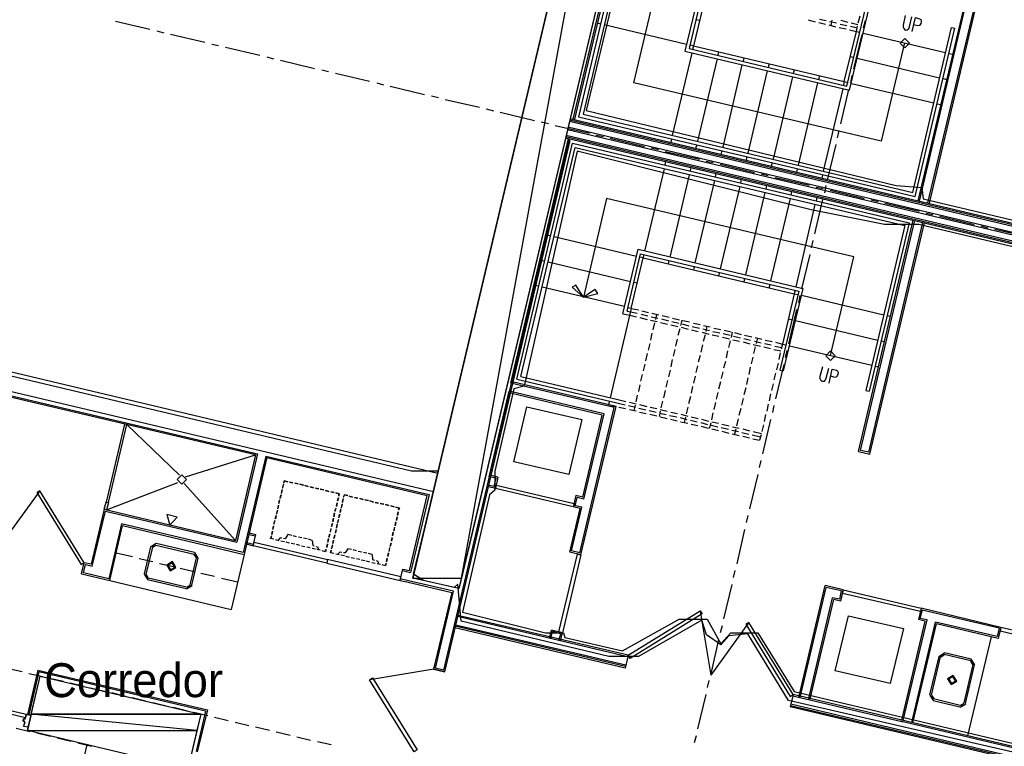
# Model space of a CAD drawing. Header units: feet. Extents: x -79 to 198, y -22 to 181.
# Tile 78 of 256: x 46 to 81, y 66 to 92. Entities that reach past the tile are written whole.
import ezdxf
from ezdxf.enums import TextEntityAlignment as Align

# ---------------------------------------------------------------- set-up
doc = ezdxf.new("R2010")
doc.units = ezdxf.units.FT
for name, color, linetype in [('A-AREA-COMUN', 252, 'CONTINUOUS'), ('A-AREA-UNIDAD', 30, 'CONTINUOUS'), ('A-LINEA', 7, 'CONTINUOUS'), ('A-LINEA-FINA', 9, 'CONTINUOUS'), ('A-MURO-CONCRETO', 8, 'CONTINUOUS'), ('A-NOMBRE-ESPACIO', 2, 'CONTINUOUS')]:
    doc.layers.add(name, color=color, linetype=linetype)

msp = doc.modelspace()

# ---------------------------------------------------------------- linework, layer by layer
at = {"layer": 'A-AREA-COMUN'}
msp.add_lwpolyline([(85.44, 65.12), (73.6, 67.84), (72.16, 70.2044), (71.488, 70.1333), (71.2, 69.8133), (70.688, 70.1689), (70.528, 70.6844), (68.288, 69.4044), (67.232, 69.4044), (62, 70.6489), (61.888, 71.9644), (61.76, 71.84), (60.672, 72.0889), (60.32, 72.32), (61.2, 75.9644), (60.24, 75.9644), (43.52, 79.9289)], dxfattribs=at)
at = {"layer": 'A-AREA-UNIDAD'}
for points in [[(68.192, 96.0533), (66.432, 88.7289), (77.408, 86.08), (78.32, 86.0089), (78.368, 85.6), (100.992, 80.2489), (101.2, 80.6933), (102.208, 80.6933), (104.608, 80.0889), (104.72, 79.36), (120.08, 75.8044), (120.128, 75.36), (121.68, 75.2), (129.568, 73.3689), (129.68, 73.12), (130.56, 76.0889), (131.92, 79.2), (133.68, 82.1689), (136.352, 85.6533), (136.352, 86.4), (136.992, 87.1644), (138.48, 89.7244), (140.032, 93.3689)], [(100.832, 79.3244), (78.208, 84.6933), (76.992, 84.6933), (74.4, 85.2089), (66.112, 87.2889), (64.24, 78.9689), (63.872, 78.88), (63.2, 75.9644), (63.2, 75.2889), (63.008, 75.1289), (62.048, 70.9689), (64.992, 70.24), (65.632, 70.24), (65.68, 70.08), (67.712, 69.6), (69.728, 70.72), (70.72, 70.72), (71.2, 69.8489), (71.552, 70.24), (72.512, 70.24), (73.792, 68.16), (85.6, 65.3689)]]:
    msp.add_lwpolyline(points, dxfattribs=at)
at = {"layer": 'A-LINEA'}
for p, q in [((68.0133, 97.0711), (65.96, 88.4178)), ((68.0533, 97.0044), (66.0133, 88.4178)), ((68.1467, 96.8578), (66.16, 88.5111)), ((68.24, 96.7111), (66.32, 88.6044)), ((80.12, 93.7111), (78.1733, 85.5378)), ((80.1467, 93.6578), (78.2267, 85.5244)), ((80.4533, 93.5778), (78.52, 85.4578)), ((80.5067, 93.6178), (78.5733, 85.4444)), ((70.4667, 93.0978), (69.92, 90.8311)), ((70.56, 92.9511), (70.08, 90.9244)), ((70.6533, 92.7911), (70.2267, 91.0178)), ((75.6667, 89.5911), (76.3333, 92.3911)), ((75.76, 89.4444), (76.4533, 92.3644)), ((76.0667, 91.8311), (76.1333, 92.0844)), ((49.76, 91.8978), (50.9733, 91.6044)), ((66.9467, 91.7911), (66.8267, 91.8178)), ((69.9867, 91.0711), (67.0667, 91.7644)), ((70.44, 91.9111), (70.32, 91.9378)), ((74.2933, 91.9378), (74.5467, 91.8711)), ((74.6667, 91.8444), (74.9067, 91.7911)), ((74.6933, 91.9644), (74.9333, 91.9111)), ((75.0267, 91.7644), (75.2667, 91.6978)), ((75.0533, 91.8844), (75.2933, 91.8311)), ((75.1067, 91.7378), (75.1467, 91.9244)), ((75.4267, 91.7911), (75.6667, 91.7378)), ((75.4533, 91.9244), (75.6933, 91.8578)), ((75.8133, 91.8311), (76.0533, 91.7778)), ((76.2533, 91.6578), (76.32, 91.9111)), ((51.2267, 91.5511), (51.4667, 91.4844)), ((51.7067, 91.4311), (52.92, 91.1511)), ((75.3867, 91.6711), (75.64, 91.6178)), ((75.5733, 89.7511), (76, 91.5244)), ((75.76, 91.5911), (76, 91.5244)), ((75.7867, 91.7111), (76.0267, 91.6578)), ((75.9067, 90.2044), (76.2, 91.4178)), ((76, 91.5244), (76.04, 91.7111)), ((76, 91.5244), (76.12, 91.4978)), ((76.24, 91.4711), (79.16, 90.7778)), ((78, 85.8311), (79.3733, 91.6711)), ((78.08, 85.6844), (79.4933, 91.6444)), ((79.3733, 91.6711), (79.4933, 91.6444)), ((53.1733, 91.0844), (53.4133, 91.0311)), ((70.2267, 91.0178), (70.1067, 91.0444)), ((77.7067, 91.1244), (76.88, 87.6444)), ((53.6533, 90.9778), (54.8667, 90.6844)), ((70.1733, 90.7644), (69.48, 87.8444)), ((69.92, 90.8311), (75.76, 89.4444)), ((70.08, 90.9244), (75.6667, 89.5911)), ((70.2267, 91.0178), (70.2, 90.8844)), ((71.12, 90.8044), (71.0933, 90.6844)), ((79.4133, 90.7244), (78.1733, 85.5378)), ((79.28, 90.7511), (79.4133, 90.7244)), ((55.12, 90.6311), (55.36, 90.5644)), ((55.6, 90.5111), (56.8133, 90.2178)), ((71.0667, 90.5644), (70.3733, 87.6444)), ((71.9467, 90.3511), (71.2667, 87.4311)), ((72.0133, 90.5911), (71.9867, 90.4711)), ((72.9067, 90.3778), (72.88, 90.2578)), ((75.7867, 90.6444), (75.9067, 90.6044)), ((76.0267, 90.5778), (78.9467, 89.8844)), ((57.0667, 90.1644), (57.3067, 90.1111)), ((57.5467, 90.0578), (58.76, 89.7644)), ((72.84, 90.1378), (72.16, 87.2178)), ((73.8, 90.1644), (73.76, 90.0444)), ((59.0133, 89.7111), (59.2533, 89.6444)), ((73.7333, 89.9244), (73.0533, 87.0044)), ((74.6267, 89.7111), (73.9333, 86.7911)), ((74.6933, 89.9511), (74.6533, 89.8311)), ((75.5733, 89.7511), (75.5467, 89.6311)), ((75.8, 89.7111), (75.8533, 89.9644)), ((75.8267, 89.6844), (78.7467, 89.0044)), ((79.08, 89.8578), (79.2, 89.8311)), ((59.4933, 89.5911), (60.7067, 89.2978)), ((75.52, 89.4978), (74.8267, 86.5778)), ((75.4533, 88.2578), (75.7333, 89.4711)), ((60.9467, 89.2444), (61.2, 89.1911)), ((61.44, 89.1244), (62.6533, 88.8444)), ((78.8667, 88.9644), (78.9867, 88.9378)), ((62.8933, 88.7911), (63.1467, 88.7244)), ((63.3867, 88.6711), (64.6, 88.3778)), ((66.32, 88.6044), (78, 85.8311)), ((64.84, 88.3244), (65.0933, 88.2711)), ((65.84, 88.3511), (101.36, 79.9511)), ((65.8533, 88.4444), (101.3733, 80.0444)), ((65.8533, 88.4044), (101.3733, 79.9911)), ((66.16, 88.5111), (78.08, 85.6844)), ((65.3333, 88.2044), (66.5467, 87.9244)), ((65.7733, 88.0578), (101.2933, 79.6578)), ((65.7867, 88.1511), (101.3067, 79.7378)), ((75.3333, 87.7644), (75.3867, 88.0178)), ((61.3867, 68.9244), (65.8267, 87.7244)), ((61.4267, 68.8578), (65.8667, 87.6711)), ((63.76, 79.0844), (65.8, 87.7378)), ((63.8133, 79.1244), (65.8533, 87.7244)), ((63.9733, 79.2178), (65.9467, 87.5778)), ((65.6933, 87.7644), (101.2133, 79.3511)), ((65.7067, 87.8044), (101.2267, 79.4044)), ((65.72, 87.8578), (101.24, 79.4578)), ((65.9467, 87.5778), (77.8667, 84.7511)), ((66.7867, 87.8578), (67.04, 87.8044)), ((67.28, 87.7511), (68.4933, 87.4578)), ((69.4533, 87.7244), (69.4267, 87.6044)), ((64.12, 79.3111), (66.04, 87.4178)), ((66.04, 87.4178), (77.72, 84.6578)), ((68.7333, 87.4044), (68.9867, 87.3511)), ((69.2267, 87.2844), (70.44, 87.0044)), ((70.3467, 87.5111), (70.3067, 87.3911)), ((71.24, 87.3111), (71.2, 87.1778)), ((74.9867, 86.3111), (75.28, 87.5244)), ((69.2267, 86.7911), (69.2533, 86.9244)), ((70.68, 86.9378), (70.9333, 86.8844)), ((72.12, 87.0978), (72.0933, 86.9778)), ((73.0133, 86.8844), (72.9867, 86.7644)), ((68.5067, 83.7511), (69.2, 86.6711)), ((70.12, 86.5911), (70.1467, 86.7111)), ((71.0133, 86.3778), (71.04, 86.4978)), ((71.1733, 86.8311), (72.3867, 86.5378)), ((73.9067, 86.6711), (73.88, 86.5511)), ((69.4, 83.5378), (70.0933, 86.4578)), ((70.2933, 83.3378), (70.9867, 86.2578)), ((71.9067, 86.1644), (71.9333, 86.2844)), ((72.6267, 86.4844), (72.88, 86.4311)), ((73.12, 86.3644), (74.3333, 86.0844)), ((74.8, 86.4578), (74.7733, 86.3378)), ((71.1867, 83.1244), (71.88, 86.0444)), ((72.08, 82.9111), (72.7733, 85.8311)), ((72.8, 85.9511), (72.8267, 86.0711)), ((73.6933, 85.7378), (73.72, 85.8578)), ((74.5733, 86.0178), (74.8267, 85.9644)), ((74.88, 85.8178), (74.9333, 86.0711)), ((75.0667, 85.9111), (76.28, 85.6178)), ((72.9733, 82.6978), (73.6667, 85.6178)), ((74.5333, 84.3644), (74.8133, 85.5778)), ((74.5867, 85.5244), (74.6133, 85.6578)), ((76.52, 85.5644), (76.7733, 85.5111)), ((77.0133, 85.4444), (78.2267, 85.1644)), ((73.8667, 82.4844), (74.5467, 85.4044)), ((78.4667, 85.0978), (78.7067, 85.0444)), ((76.08, 76.6578), (78.0133, 84.8444)), ((76.1467, 76.6978), (78.0667, 84.8311)), ((76.44, 76.6311), (78.36, 84.7644)), ((77.8667, 84.7511), (76.4533, 78.7911)), ((76.48, 76.5644), (78.4133, 84.7511)), ((76.7867, 79.6578), (78.0133, 84.8444)), ((78.96, 84.9911), (80.1733, 84.6978)), ((77.72, 84.6578), (76.3333, 78.8178)), ((80.4133, 84.6444), (80.6533, 84.5778)), ((80.9067, 84.5244), (82.12, 84.2444)), ((65.1733, 84.2844), (65.04, 84.3244)), ((68.2133, 83.5644), (65.2933, 84.2578)), ((74.4133, 83.8711), (74.4667, 84.1244)), ((67.7333, 81.5378), (68.2667, 83.8178)), ((68.2667, 83.8178), (74.1067, 82.4311)), ((64.96, 83.3911), (64.84, 83.4311)), ((68, 82.6711), (65.08, 83.3644)), ((67.88, 81.6311), (68.36, 83.6578)), ((68.0267, 81.7244), (68.4533, 83.5111)), ((68.4533, 83.5111), (68.3333, 83.5378)), ((68.36, 83.6578), (73.96, 82.3378)), ((68.4533, 83.5111), (68.48, 83.6311)), ((69.3467, 83.2978), (69.3733, 83.4178)), ((74.0667, 82.4178), (74.36, 83.6311)), ((75.08, 80.0578), (75.9067, 83.5511)), ((70.24, 83.0844), (70.2667, 83.2178)), ((71.1333, 82.8844), (71.16, 83.0044)), ((72.0267, 82.6711), (72.0533, 82.7911)), ((64.7467, 82.5111), (64.6267, 82.5378)), ((67.7867, 81.7911), (64.8667, 82.4711)), ((68.24, 82.6178), (68.12, 82.6444)), ((72.9067, 82.4578), (72.9467, 82.5778)), ((73.96, 82.3378), (73.2933, 79.5378)), ((74.1067, 82.4311), (73.4133, 79.5111)), ((73.8, 82.2444), (73.84, 82.3644)), ((73.8, 82.2444), (73.3867, 80.4578)), ((73.96, 81.9244), (74.0133, 82.1778)), ((74.0533, 82.1911), (76.9733, 81.4978)), ((68.0267, 81.7244), (67.28, 78.5644)), ((67.88, 81.6311), (68, 81.6044)), ((68.0267, 81.7244), (67.9067, 81.7511)), ((68, 81.6044), (68.24, 81.5511)), ((68.0267, 81.7244), (68.28, 81.6711)), ((68.4, 81.6444), (68.64, 81.5778)), ((73.6133, 80.4711), (73.8933, 81.6844)), ((67.7333, 81.5378), (67.9733, 81.4844)), ((67.9733, 81.4844), (68.2133, 81.4311)), ((68.3333, 81.4044), (68.5867, 81.3378)), ((68.3733, 81.5244), (68.6133, 81.4578)), ((68.7067, 81.3111), (68.9467, 81.2578)), ((68.7333, 81.4311), (68.9733, 81.3778)), ((68.76, 81.5511), (69, 81.4978)), ((68.92, 81.5111), (68.88, 81.3378)), ((69.0933, 81.3511), (69.3467, 81.2844)), ((69.12, 81.4711), (69.3733, 81.4178)), ((69.4667, 81.2578), (69.7067, 81.2044)), ((69.4933, 81.3778), (69.7333, 81.3244)), ((69.8133, 81.3111), (69.7733, 81.1244)), ((69.8533, 81.2978), (70.0933, 81.2444)), ((73.6, 81.3511), (73.72, 81.3244)), ((73.84, 81.2978), (76.76, 80.6044)), ((77.0933, 81.4711), (77.2133, 81.4444)), ((68.8533, 81.2178), (68.7867, 80.9644)), ((69.0667, 81.2311), (69.3067, 81.1644)), ((69.4267, 81.1378), (69.68, 81.0844)), ((69.7467, 81.0044), (69.68, 80.7644)), ((69.8, 81.0578), (70.04, 80.9911)), ((69.8267, 81.1778), (70.0667, 81.1111)), ((70.16, 80.9644), (70.4, 80.9111)), ((70.1867, 81.0844), (70.44, 81.0311)), ((70.2267, 81.2044), (70.4667, 81.1511)), ((70.56, 81.0044), (70.8, 80.9378)), ((70.5867, 81.1244), (70.8267, 81.0711)), ((70.7067, 81.0978), (70.6667, 80.9111)), ((70.92, 80.9111), (71.16, 80.8578)), ((70.9467, 81.0311), (71.2, 80.9778)), ((71.32, 80.9511), (71.56, 80.8978)), ((68.76, 80.8444), (68.7067, 80.6044)), ((69.6533, 80.6311), (69.6, 80.3911)), ((70.5333, 80.8844), (70.7733, 80.8178)), ((70.64, 80.7911), (70.5733, 80.5511)), ((70.8933, 80.7911), (71.1333, 80.7378)), ((71.2533, 80.7111), (71.5067, 80.6444)), ((71.28, 80.8311), (71.5333, 80.7778)), ((71.5333, 80.5778), (71.4667, 80.3378)), ((71.6, 80.8844), (71.56, 80.6978)), ((71.6267, 80.6178), (71.8667, 80.5644)), ((71.6533, 80.7378), (71.8933, 80.6844)), ((71.68, 80.8711), (71.92, 80.8044)), ((72.0133, 80.6578), (72.2533, 80.6044)), ((72.04, 80.7778), (72.2933, 80.7244)), ((72.3867, 80.5644), (72.6267, 80.5111)), ((72.4133, 80.6978), (72.6533, 80.6311)), ((72.4933, 80.6711), (72.4533, 80.4844)), ((72.7733, 80.6044), (73.0133, 80.5511)), ((76.88, 80.5778), (77, 80.5511)), ((68.68, 80.4844), (68.6267, 80.2444)), ((69.5733, 80.2711), (69.5067, 80.0311)), ((70.5467, 80.4311), (70.4933, 80.1778)), ((71.44, 80.2178), (71.3867, 79.9778)), ((71.9867, 80.5378), (72.2267, 80.4711)), ((72.3467, 80.4444), (72.6, 80.3911)), ((72.4133, 80.3644), (72.36, 80.1244)), ((72.72, 80.3644), (72.96, 80.3111)), ((72.7467, 80.4844), (72.9867, 80.4311)), ((73.08, 80.2711), (73.32, 80.2178)), ((73.1067, 80.3911), (73.36, 80.3378)), ((73.1333, 80.5244), (73.3867, 80.4578)), ((73.3867, 80.4578), (73.3333, 80.2844)), ((73.3867, 80.4578), (73.5067, 80.4311)), ((73.4933, 79.9911), (73.5467, 80.2311)), ((73.6267, 80.4044), (76.5467, 79.7111)), ((61.1733, 75.8844), (43.4533, 80.0844)), ((68.5867, 80.1244), (68.5333, 79.8711)), ((69.48, 79.9111), (69.4267, 79.6578)), ((70.4667, 80.0578), (70.4, 79.8178)), ((72.3333, 80.0044), (72.28, 79.7644)), ((73.3067, 80.1511), (73.2533, 79.9111)), ((68.5067, 79.7511), (68.4533, 79.5111)), ((69.4, 79.5378), (69.3467, 79.2978)), ((70.3733, 79.6978), (70.32, 79.4578)), ((71.36, 79.8444), (71.2933, 79.6044)), ((72.24, 79.6444), (72.1867, 79.3911)), ((73.1467, 78.5244), (73.44, 79.7378)), ((73.2267, 79.7911), (73.1733, 79.5511)), ((73.2933, 79.5378), (73.4133, 79.5111)), ((76.6667, 79.6844), (76.7867, 79.6578)), ((61.0267, 75.2311), (43.9467, 79.2711)), ((63.9733, 79.2178), (67.52, 78.3778)), ((64.12, 79.3111), (67.5467, 78.4978)), ((68.4133, 79.3911), (68.36, 79.1511)), ((69.3067, 79.1778), (69.2533, 78.9378)), ((70.2933, 79.3244), (70.2267, 79.0844)), ((71.2667, 79.4844), (71.2133, 79.2444)), ((72.16, 79.2711), (72.1067, 79.0311)), ((73.1333, 79.4311), (73.08, 79.1911)), ((54.72, 76.5378), (44.0267, 79.0578)), ((44.04, 79.1111), (54.7867, 76.5778)), ((67.4267, 78.2178), (63.76, 79.0844)), ((67.4933, 78.2578), (63.8133, 79.1244)), ((68.3333, 79.0178), (68.28, 78.7778)), ((69.2267, 78.8178), (69.1733, 78.5644)), ((70.2, 78.9644), (70.1467, 78.7244)), ((71.1867, 79.1244), (71.12, 78.8711)), ((72.08, 78.9111), (72.0133, 78.6711)), ((73.0533, 79.0578), (73, 78.8178)), ((76.3333, 78.8178), (76.4533, 78.7911)), ((63, 75.7644), (63.7067, 78.7911)), ((63.0667, 75.8044), (63.7467, 78.7244)), ((67.0667, 77.9911), (63.7067, 78.7911)), ((67, 77.9511), (63.7467, 78.7244)), ((67.5467, 78.4978), (67.84, 78.4311)), ((68.24, 78.6578), (68.1867, 78.4178)), ((70.12, 78.6044), (70.0533, 78.3511)), ((71.0933, 78.7511), (71.04, 78.5111)), ((71.9867, 78.5378), (71.9333, 78.2978)), ((72.96, 78.6978), (72.9067, 78.4578)), ((64.3333, 78.2444), (66.28, 77.7911)), ((66.2, 73.0711), (67.4267, 78.2178)), ((66.24, 73.0044), (67.4933, 78.2578)), ((67.2533, 78.4444), (67.2267, 78.3244)), ((67.2267, 78.3244), (67.4667, 78.2578)), ((67.52, 78.3778), (67.8133, 78.3111)), ((67.5867, 78.2311), (67.8267, 78.1778)), ((67.9333, 78.2844), (68.1733, 78.2311)), ((67.96, 78.4044), (68.2, 78.3511)), ((67.96, 78.1511), (68.2, 78.0978)), ((68.16, 78.2978), (68.12, 78.1111)), ((68.2933, 78.1911), (68.5467, 78.1378)), ((68.32, 78.3244), (68.5733, 78.2578)), ((68.6933, 78.2311), (68.9333, 78.1778)), ((69.0533, 78.1511), (69.2933, 78.0844)), ((69.1333, 78.4444), (69.08, 78.2044)), ((70.0267, 78.2311), (69.9733, 77.9911)), ((71.0133, 78.3911), (70.9467, 78.1511)), ((71.9067, 78.1778), (71.84, 77.9378)), ((72.88, 78.3378), (72.8267, 78.0844)), ((73.04, 78.0444), (73.0933, 78.2844)), ((66.3067, 75.0444), (67, 77.9511)), ((66.3467, 74.9778), (67.0667, 77.9911)), ((68.32, 78.0578), (68.56, 78.0044)), ((68.6667, 78.1111), (68.9067, 78.0578)), ((68.68, 77.9778), (68.9333, 77.9244)), ((69.0533, 78.0844), (69.0133, 77.8978)), ((69.0267, 78.0178), (69.2667, 77.9644)), ((69.0533, 77.8844), (69.2933, 77.8311)), ((69.3867, 77.9378), (69.64, 77.8844)), ((69.4133, 77.8044), (69.6533, 77.7511)), ((69.4267, 78.0578), (69.6667, 78.0044)), ((69.76, 77.8578), (70, 77.7911)), ((69.7867, 77.9778), (70.0267, 77.9111)), ((69.9467, 77.8711), (69.9067, 77.6844)), ((70.1467, 77.8844), (70.4, 77.8311)), ((70.52, 77.8044), (70.76, 77.7378)), ((70.92, 78.0311), (70.8667, 77.7778)), ((71.8133, 77.8178), (71.76, 77.5644)), ((72.6933, 76.5778), (72.9733, 77.7911)), ((72.7867, 77.9644), (72.7333, 77.7244)), ((50.1067, 77.5778), (50.1067, 77.5778)), ((52.0267, 75.8178), (50.16, 77.6178)), ((69.7733, 77.7111), (70.0267, 77.6578)), ((70.12, 77.7644), (70.36, 77.7111)), ((70.1467, 77.6311), (70.3867, 77.5778)), ((70.4933, 77.6844), (70.7333, 77.6178)), ((70.5067, 77.5511), (70.7467, 77.4844)), ((70.84, 77.6578), (70.7867, 77.4711)), ((70.8533, 77.5911), (71.0933, 77.5378)), ((70.88, 77.7111), (71.12, 77.6578)), ((70.88, 77.4578), (71.12, 77.4044)), ((71.2133, 77.5111), (71.4667, 77.4444)), ((71.24, 77.6311), (71.4933, 77.5644)), ((71.6133, 77.5378), (71.8533, 77.4844)), ((71.7333, 77.4444), (71.68, 77.2711)), ((71.9733, 77.4578), (72.2133, 77.3911)), ((72.7067, 77.6044), (72.6533, 77.3644)), ((71.24, 77.3778), (71.48, 77.3111)), ((71.5867, 77.4178), (71.8267, 77.3644)), ((71.6, 77.2844), (71.8533, 77.2311)), ((71.9467, 77.3378), (72.1867, 77.2711)), ((71.9733, 77.2044), (72.2133, 77.1378)), ((72.3067, 77.2444), (72.6, 77.1778)), ((72.3333, 77.1111), (72.5733, 77.0578)), ((72.3467, 77.3644), (72.64, 77.2978)), ((72.6267, 77.2444), (72.5733, 77.0578)), ((52.24, 75.7644), (54.72, 76.5378)), ((54.72, 76.5378), (54.0133, 73.5111)), ((54.7867, 76.5778), (54.0533, 73.4444)), ((55.08, 76.4978), (54.28, 73.0844)), ((55.12, 76.4444), (54.32, 73.0178)), ((55.12, 76.4444), (60.8, 75.0978)), ((76.08, 76.6578), (76.48, 76.5644)), ((76.44, 76.6311), (76.1467, 76.6978)), ((72.5733, 76.0978), (72.6267, 76.3378)), ((63.24, 75.7111), (63, 75.7644)), ((63.3067, 75.7511), (63.0667, 75.8044)), ((63.1733, 75.4178), (63.24, 75.7111)), ((63.3067, 75.7511), (63.2133, 75.3511)), ((72.2267, 74.6311), (72.52, 75.8444)), ((49.44, 74.5911), (51.9733, 75.5644)), ((54.0133, 73.5111), (52.1867, 75.5244)), ((55.7067, 75.4978), (55.68, 75.3644)), ((55.68, 75.3644), (55.7067, 75.4844)), ((55.72, 75.5378), (55.7333, 75.6178)), ((55.7333, 75.6178), (55.8667, 75.5911)), ((55.92, 75.5778), (56.04, 75.5511)), ((56.04, 75.5511), (55.92, 75.5778)), ((56.1067, 75.5378), (56.2267, 75.5111)), ((56.2267, 75.5111), (56.1067, 75.5378)), ((56.2933, 75.4978), (56.4133, 75.4711)), ((56.4133, 75.4711), (56.2933, 75.4978)), ((56.4667, 75.4578), (56.5867, 75.4178)), ((56.5867, 75.4178), (56.4667, 75.4578)), ((56.6533, 75.4044), (56.7733, 75.3778)), ((56.7733, 75.3778), (56.6533, 75.4044)), ((56.84, 75.3644), (56.96, 75.3378)), ((56.96, 75.3378), (56.84, 75.3644)), ((63.1733, 75.4178), (62.9333, 75.4711)), ((63.2133, 75.3511), (62.9733, 75.4044)), ((47.0784, 75.267), (45.7341, 73.41)), ((55.6267, 75.1244), (55.5867, 75.0044)), ((55.5867, 74.9911), (55.6133, 75.1111)), ((55.6667, 75.3111), (55.64, 75.1911)), ((55.64, 75.1778), (55.6667, 75.2978)), ((57.0133, 75.3244), (57.1333, 75.2978)), ((57.1333, 75.2978), (57.0133, 75.3244)), ((57.2, 75.2844), (57.32, 75.2444)), ((57.32, 75.2444), (57.2, 75.2844)), ((57.3867, 75.2311), (57.5067, 75.2044)), ((57.5067, 75.2044), (57.3867, 75.2311)), ((57.6267, 74.9111), (57.6533, 75.0311)), ((57.6533, 75.0178), (57.6267, 74.8978)), ((57.8267, 74.9911), (57.8, 74.8711)), ((57.8, 74.8578), (57.8267, 74.9778)), ((57.84, 75.0444), (57.8667, 75.1244)), ((57.8667, 75.1244), (57.9867, 75.0978)), ((58.04, 75.0844), (58.16, 75.0444)), ((58.16, 75.0444), (58.04, 75.0844)), ((58.2267, 75.0311), (58.3467, 75.0044)), ((58.3467, 75.0044), (58.2267, 75.0311)), ((58.4133, 74.9911), (58.5333, 74.9644)), ((58.5333, 74.9644), (58.4133, 74.9911)), ((60.1733, 72.4444), (60.8, 75.0978)), ((66.0667, 75.0978), (65.9733, 74.6978)), ((66.04, 74.7378), (66.1067, 75.0311)), ((66.3067, 75.0444), (66.0667, 75.0978)), ((66.3467, 74.9778), (66.1067, 75.0311)), ((49.4133, 74.6444), (49.4133, 74.6444)), ((55.5333, 74.7644), (55.5067, 74.6444)), ((55.5067, 74.6311), (55.5333, 74.7511)), ((55.5733, 74.9511), (55.5467, 74.8178)), ((55.5467, 74.8178), (55.5733, 74.9378)), ((57.5333, 74.5511), (57.5733, 74.6711)), ((57.56, 74.6578), (57.5333, 74.5378)), ((57.6133, 74.8444), (57.5867, 74.7111)), ((57.5867, 74.7244), (57.6133, 74.8444)), ((57.7467, 74.6311), (57.72, 74.4978)), ((57.7867, 74.8044), (57.76, 74.6844)), ((57.76, 74.6711), (57.7867, 74.7911)), ((58.5867, 74.9511), (58.72, 74.9244)), ((58.72, 74.9244), (58.5867, 74.9511)), ((58.7733, 74.9111), (58.8933, 74.8711)), ((58.8933, 74.8711), (58.7733, 74.9111)), ((58.96, 74.8578), (59.08, 74.8311)), ((59.08, 74.8311), (58.96, 74.8578)), ((59.1333, 74.8178), (59.2667, 74.7911)), ((59.2667, 74.7911), (59.1333, 74.8178)), ((59.32, 74.7778), (59.44, 74.7511)), ((59.44, 74.7511), (59.32, 74.7778)), ((59.5067, 74.7378), (59.6267, 74.6978)), ((59.6267, 74.6978), (59.5067, 74.7378)), ((65.8533, 73.0978), (66.2133, 74.6444)), ((65.9067, 73.1378), (66.28, 74.6844)), ((66.2133, 74.6444), (65.9733, 74.6978)), ((66.28, 74.6844), (66.04, 74.7378)), ((49.36, 74.6178), (48.8933, 72.6711)), ((48.9333, 72.6044), (49.4, 74.5511)), ((49.36, 74.6178), (54.0133, 73.5111)), ((49.4, 74.5511), (54.0533, 73.4444)), ((55.4133, 74.2711), (55.4533, 74.3911)), ((55.4533, 74.3911), (55.4267, 74.2711)), ((55.4933, 74.5778), (55.4667, 74.4578)), ((55.4667, 74.4444), (55.4933, 74.5644)), ((57.48, 74.2978), (57.4533, 74.1644)), ((57.4533, 74.1778), (57.48, 74.2978)), ((57.4933, 74.3644), (57.52, 74.4844)), ((57.52, 74.4711), (57.4933, 74.3511)), ((57.7067, 74.4444), (57.6667, 74.3244)), ((57.6667, 74.3111), (57.6933, 74.4311)), ((57.72, 74.4978), (57.7467, 74.6178)), ((59.7067, 74.2311), (59.7333, 74.3511)), ((59.7333, 74.3378), (59.7067, 74.2178)), ((59.7733, 74.5244), (59.7467, 74.3911)), ((59.7467, 74.4044), (59.7733, 74.5244)), ((72.1067, 74.1511), (72.1733, 74.3911)), ((49.9733, 74.0978), (49.52, 72.1511)), ((49.56, 72.0978), (50.0133, 74.0444)), ((54.28, 73.0844), (49.9733, 74.0978)), ((50.0133, 74.0444), (54.32, 73.0178)), ((55.36, 74.0311), (55.3333, 73.9111)), ((55.3333, 73.8978), (55.36, 74.0178)), ((55.4, 74.2178), (55.3733, 74.0978)), ((55.3733, 74.0844), (55.4, 74.2044)), ((57.3733, 73.8178), (57.4, 73.9378)), ((57.4133, 74.0044), (57.44, 74.1244)), ((57.44, 74.1111), (57.4133, 73.9911)), ((57.6133, 74.0844), (57.5867, 73.9511)), ((57.5867, 73.9511), (57.6133, 74.0711)), ((57.6533, 74.2578), (57.6267, 74.1378)), ((57.6267, 74.1244), (57.6533, 74.2444)), ((59.64, 73.9778), (59.6133, 73.8444)), ((59.6133, 73.8578), (59.6533, 73.9778)), ((59.6667, 74.0444), (59.6933, 74.1644)), ((59.6933, 74.1511), (59.6667, 74.0311)), ((54.4267, 73.7378), (54.72, 73.6711)), ((54.4933, 73.7778), (54.7333, 73.7244)), ((54.64, 73.3244), (54.7333, 73.7244)), ((55.28, 73.6711), (55.2667, 73.5911)), ((55.2933, 73.7244), (55.32, 73.8444)), ((55.32, 73.8444), (55.2933, 73.7244)), ((56, 73.6844), (55.8667, 73.7244)), ((56.1733, 73.6444), (56.0533, 73.6711)), ((56.36, 73.6044), (56.24, 73.6311)), ((56.5467, 73.5644), (56.4133, 73.5911)), ((57.32, 73.6311), (57.3467, 73.7511)), ((57.3467, 73.7378), (57.32, 73.6178)), ((57.3867, 73.9244), (57.36, 73.8044)), ((57.4933, 73.5778), (57.5333, 73.6978)), ((57.5333, 73.7111), (57.5067, 73.5911)), ((57.5733, 73.8978), (57.5467, 73.7778)), ((57.5467, 73.7644), (57.5733, 73.8844)), ((59.5333, 73.4978), (59.56, 73.6178)), ((59.56, 73.6044), (59.5333, 73.4844)), ((59.5733, 73.6844), (59.6, 73.8044)), ((59.6, 73.7911), (59.5733, 73.6711)), ((71.7733, 72.6844), (72.0533, 73.8978)), ((51, 73.2844), (50.7733, 72.3244)), ((51.0667, 73.2711), (50.84, 72.3111)), ((51.205, 73.4), (51.0045, 73.2761)), ((51.1897, 73.3351), (51.0694, 73.2608)), ((52.5467, 73.0178), (51.1867, 73.3378)), ((52.56, 73.0844), (51.2, 73.4044)), ((54.36, 73.4444), (54.6533, 73.3778)), ((54.4, 73.3911), (54.64, 73.3244)), ((55.3733, 73.5511), (55.2533, 73.5778)), ((55.56, 73.4978), (55.44, 73.5378)), ((55.56, 73.4978), (55.44, 73.5378)), ((55.7467, 73.4578), (55.6133, 73.4844)), ((55.7467, 73.4578), (55.6133, 73.4844)), ((55.92, 73.4178), (55.8, 73.4444)), ((55.92, 73.4178), (55.8, 73.4444)), ((56.1067, 73.3778), (55.9867, 73.4044)), ((56.1067, 73.3778), (55.9867, 73.4044)), ((56.2933, 73.3378), (56.1733, 73.3644)), ((56.2933, 73.3378), (56.1733, 73.3644)), ((56.4667, 73.2844), (56.3467, 73.3111)), ((56.4667, 73.2844), (56.3467, 73.3111)), ((56.6533, 73.2444), (56.5333, 73.2711)), ((56.6533, 73.2444), (56.5333, 73.2711)), ((56.72, 73.5111), (56.6, 73.5511)), ((57.24, 73.2711), (57.2667, 73.3911)), ((57.2667, 73.3778), (57.24, 73.2578)), ((57.28, 73.4444), (57.3067, 73.5778)), ((57.3067, 73.5644), (57.28, 73.4444)), ((57.44, 73.3511), (57.4133, 73.2311)), ((57.4133, 73.2178), (57.44, 73.3378)), ((57.4533, 73.4044), (57.48, 73.5244)), ((57.48, 73.5244), (57.4533, 73.4044)), ((59.4667, 73.2444), (59.44, 73.1244)), ((59.4533, 73.1244), (59.48, 73.2578)), ((59.4933, 73.3111), (59.52, 73.4311)), ((59.52, 73.4178), (59.4933, 73.2978)), ((49.7867, 73.0711), (50.36, 72.9378)), ((52.4, 71.9378), (52.6267, 72.8978)), ((52.624, 72.8948), (52.5497, 73.0151)), ((52.6889, 72.8794), (52.565, 73.08)), ((54.32, 73.0178), (53.8533, 71.0711)), ((56.84, 73.2044), (56.72, 73.2311)), ((56.84, 73.2044), (56.72, 73.2311)), ((57.0133, 73.1644), (56.8933, 73.1911)), ((57.0133, 73.1644), (56.8933, 73.1911)), ((57.2, 73.1111), (57.08, 73.1378)), ((57.2, 73.1378), (57.2267, 73.2044)), ((57.4933, 73.0444), (57.3733, 73.0711)), ((57.4, 73.1644), (57.3867, 73.0978)), ((57.68, 73.0044), (57.56, 73.0311)), ((57.68, 73.0044), (57.56, 73.0311)), ((57.8667, 72.9644), (57.7467, 72.9911)), ((57.8667, 72.9644), (57.7467, 72.9911)), ((58.0533, 72.9111), (57.92, 72.9378)), ((58.0533, 72.9111), (57.92, 72.9378)), ((58.12, 73.1911), (57.9867, 73.2178)), ((58.2267, 72.8711), (58.1067, 72.8978)), ((58.2267, 72.8711), (58.1067, 72.8978)), ((58.2933, 73.1378), (58.1733, 73.1778)), ((58.48, 73.0978), (58.36, 73.1244)), ((58.6667, 73.0578), (58.5467, 73.0844)), ((58.8533, 73.0178), (58.72, 73.0444)), ((59.4, 72.9511), (59.4267, 73.0711)), ((59.4267, 73.0578), (59.4, 72.9378)), ((66.24, 73.0044), (65.8533, 73.0978)), ((66.2, 73.0711), (65.9067, 73.1378)), ((48.56, 72.3244), (48.6533, 72.7244)), ((48.6267, 72.3644), (48.6933, 72.6578)), ((48.8933, 72.6711), (48.6533, 72.7244)), ((48.6933, 72.6578), (48.9333, 72.6044)), ((50.6, 72.8711), (51.08, 72.7644)), ((51.32, 72.6978), (51.8133, 72.5911)), ((52.4667, 71.9244), (52.6933, 72.8844)), ((58.4133, 72.8311), (58.2933, 72.8578)), ((58.4133, 72.8311), (58.2933, 72.8578)), ((58.6, 72.7911), (58.4667, 72.8178)), ((58.6, 72.7911), (58.4667, 72.8178)), ((58.7733, 72.7378), (58.6533, 72.7778)), ((58.7733, 72.7378), (58.6533, 72.7778)), ((58.96, 72.6978), (58.84, 72.7244)), ((58.96, 72.6978), (58.84, 72.7244)), ((59.1467, 72.6578), (59.0267, 72.6844)), ((59.1467, 72.6578), (59.0267, 72.6844)), ((59.32, 72.6178), (59.2, 72.6444)), ((59.3333, 72.6311), (59.3467, 72.7111)), ((59.36, 72.7644), (59.3867, 72.8844)), ((59.3867, 72.8711), (59.36, 72.7511)), ((48.56, 72.3244), (49.56, 72.0978)), ((49.52, 72.1511), (48.6267, 72.3644)), ((50.7778, 72.3161), (50.9016, 72.1156)), ((50.8427, 72.3008), (50.917, 72.1805)), ((50.92, 72.1911), (52.28, 71.8711)), ((52.0533, 72.5244), (52.5467, 72.4178)), ((52.7867, 72.3511), (53.2667, 72.2444)), ((59.84, 72.0978), (59.9333, 72.4978)), ((59.92, 72.4444), (60.2133, 72.3778)), ((59.9333, 72.4978), (60.1733, 72.4444)), ((71.6533, 72.2044), (71.7067, 72.4444)), ((49.56, 72.0978), (53.8533, 71.0711)), ((50.8933, 72.1244), (52.2667, 71.8044)), ((52.275, 71.7956), (52.4755, 71.9194)), ((52.2903, 71.8605), (52.4106, 71.9348)), ((53.52, 72.1778), (54.08, 72.0444)), ((60.1333, 72.0844), (59.84, 72.1511)), ((59.84, 72.0978), (60.08, 72.0444)), ((61.7333, 71.7111), (60.1333, 72.0844)), ((71.3067, 70.7378), (71.6, 71.9511)), ((73.96, 67.9511), (74.8933, 71.9111)), ((74.0133, 67.9511), (74.9333, 71.8444)), ((75.5333, 71.7644), (74.8933, 71.9111)), ((75.4667, 71.7244), (74.9333, 71.8444)), ((61.0933, 68.9911), (61.7333, 71.7111)), ((75.4667, 71.7244), (75.4, 71.4311)), ((75.5333, 71.7644), (75.44, 71.3644)), ((74.3067, 67.8711), (75.16, 71.4844)), ((74.3467, 67.8578), (75.2, 71.4178)), ((75.4, 71.4311), (75.16, 71.4844)), ((75.44, 71.3644), (75.2, 71.4178)), ((67.9067, 69.3911), (61.8267, 70.8311)), ((67.92, 69.4444), (61.84, 70.8711)), ((70.8526, 68.7456), (70.4829, 71.0081)), ((75.72, 70.8444), (77.6667, 70.3911)), ((78.2933, 71.1111), (78.2, 70.7111)), ((78.3333, 71.0444), (78.2533, 70.7511)), ((81.12, 70.4311), (78.2933, 71.1111)), ((81.0533, 70.4044), (78.3333, 71.0444)), ((67.8267, 69.0444), (61.7467, 70.4844)), ((67.84, 69.0978), (61.76, 70.5244)), ((72.185, 70.6003), (70.8408, 68.7433)), ((71.1867, 70.2578), (71.2533, 70.4978)), ((77.6133, 67.1511), (78.44, 70.6578)), ((77.6533, 67.1378), (78.5067, 70.6978)), ((77.96, 67.0711), (78.8, 70.6178)), ((78, 67.0578), (78.84, 70.5644)), ((78.44, 70.6578), (78.2, 70.7111)), ((78.5067, 70.6978), (78.2533, 70.7511)), ((80.9867, 70.1111), (78.8, 70.6178)), ((81.0267, 70.0444), (78.84, 70.5644)), ((67.8133, 68.9911), (61.7333, 70.4311)), ((65.1333, 70.0444), (65.2, 70.3378)), ((65.1733, 70.0311), (65.24, 70.2844)), ((65.5867, 70.2444), (65.2, 70.3378)), ((65.5333, 70.2044), (65.24, 70.2844)), ((65.4667, 69.9644), (65.5333, 70.2044)), ((65.52, 69.9511), (65.5867, 70.2444)), ((79.9467, 66.5911), (80.7867, 70.0978)), ((81.0533, 70.4044), (80.9867, 70.1111)), ((81.12, 70.4311), (81.0267, 70.0444)), ((70.8533, 68.7911), (71.1333, 70.0044)), ((67.92, 69.4444), (67.8133, 68.9911)), ((78.92, 69.4044), (78.5867, 68.0444)), ((79.125, 69.52), (78.9245, 69.3961)), ((79.1097, 69.4551), (78.9894, 69.3808)), ((80.0533, 69.2444), (79.1067, 69.4711)), ((80.0667, 69.3111), (79.12, 69.5378)), ((78.9733, 69.3911), (78.6533, 68.0311)), ((79.8133, 67.7644), (80.1333, 69.1244)), ((79.8667, 67.7378), (80.1867, 69.1111)), ((80.1306, 69.1214), (80.0564, 69.2418)), ((80.1955, 69.1061), (80.0717, 69.3066)), ((45.9733, 68.9778), (46.4533, 68.8711)), ((47.0133, 68.9244), (46.64, 67.3511)), ((46.6933, 68.8044), (47.1867, 68.6978)), ((61.0322, 68.9504), (58.7697, 68.5807)), ((61.4267, 68.8578), (61.0267, 68.9511)), ((61.3867, 68.9244), (61.0933, 68.9911)), ((47.4267, 68.6311), (47.92, 68.5244)), ((48.16, 68.4711), (48.64, 68.3511)), ((70.7333, 68.3111), (70.7867, 68.5511)), ((48.88, 68.2978), (49.3733, 68.1778)), ((49.6133, 68.1244), (50.1067, 68.0044)), ((70.3867, 66.8444), (70.68, 68.0578)), ((73.76, 68.0578), (73.6533, 67.6178)), ((77.6533, 67.0844), (73.7467, 68.0044)), ((77.6533, 67.1378), (73.76, 68.0578)), ((78.6045, 68.0361), (78.7283, 67.8356)), ((78.6694, 68.0208), (78.7436, 67.9005)), ((50.3467, 67.9511), (50.8267, 67.8311)), ((51.08, 67.7778), (51.56, 67.6578)), ((85.2133, 64.9378), (73.6667, 67.6578)), ((85.2667, 64.9644), (73.68, 67.7111)), ((78.72, 67.8444), (79.6667, 67.6178)), ((78.7333, 67.9111), (79.68, 67.6844)), ((79.675, 67.6089), (79.8755, 67.7327)), ((79.6903, 67.6738), (79.8106, 67.7481)), ((46.5733, 67.2178), (46.6, 67.3644)), ((46.6133, 67.3644), (46.76, 67.3378)), ((46.6133, 67.3511), (46.6133, 67.3511)), ((51.8, 67.6044), (52.2933, 67.4844)), ((52.5333, 67.4311), (53.0267, 67.3111)), ((52.9467, 67.4711), (52.6133, 66.0444)), ((85.1467, 64.8978), (73.6533, 67.6178)), ((46.4933, 67.1111), (46.5067, 67.2044)), ((46.5333, 67.0978), (46.4933, 67.0978)), ((46.5067, 67.1111), (46.5067, 67.1111)), ((46.52, 67.2178), (46.56, 67.2044)), ((46.52, 67.2044), (46.52, 67.2044)), ((46.52, 67.0844), (46.52, 67.0844)), ((46.5461, 67.0732), (46.5313, 67.0972)), ((46.56, 67.2178), (46.56, 67.2178)), ((46.5621, 67.1916), (46.5861, 67.2065)), ((53.2667, 67.2578), (53.7467, 67.1378)), ((54, 67.0844), (54.48, 66.9644)), ((85.64, 65.1911), (77.5467, 67.1111)), ((85.6933, 65.2311), (77.56, 67.1644)), ((46.24, 66.8711), (46.72, 66.7511)), ((46.6533, 66.8978), (46.5067, 66.9244)), ((46.6533, 66.9111), (46.6533, 66.9111)), ((46.9733, 66.6978), (47.4533, 66.5778)), ((54.72, 66.9111), (55.2133, 66.7911)), ((55.4533, 66.7378), (55.9467, 66.6178)), ((48.7467, 66.2711), (46.8267, 58.1644)), ((47.6933, 66.5244), (48.1867, 66.4044)), ((48.4267, 66.3511), (48.9067, 66.2311)), ((56.1867, 66.5644), (56.6667, 66.4444)), ((56.92, 66.3911), (57.4, 66.2844)), ((70.2667, 66.3644), (70.3333, 66.6044))]:
    msp.add_line(p, q, dxfattribs=at)
for points in [[(69.64, 104.4044), (61.92, 71.8044), (60.2933, 72.1778), (68.0133, 104.7911), (69.64, 104.4044)], [(76.88, 87.6444), (68.12, 89.7111), (68.9467, 93.2044)], [(77.7333, 92.0978), (77.6533, 91.7511), (77.6533, 91.6844), (77.68, 91.6311), (77.72, 91.5911), (77.7467, 91.5778), (77.8, 91.5911), (77.8533, 91.6311), (77.88, 91.6978), (77.96, 92.0444)], [(77.9733, 91.5244), (78.0933, 92.0178), (78.24, 91.9778), (78.28, 91.9511), (78.2933, 91.9244), (78.2933, 91.8711), (78.28, 91.8044), (78.2533, 91.7511), (78.2267, 91.7378), (78.1733, 91.7244), (78.0267, 91.7644)], [(77.88, 91.1178), (77.7133, 91.2844), (77.5467, 91.1178), (77.7133, 90.9511), (77.88, 91.1178)], [(70.2267, 91.0178), (75.5733, 89.7511), (75.7067, 89.7244)], [(75.9067, 83.5511), (67.1467, 85.6178), (66.3333, 82.1244)], [(68.4533, 83.5111), (73.8, 82.2444), (73.92, 82.2178)], [(65.9333, 82.4711), (66.3333, 82.1244), (66.84, 82.2578), (66.7467, 82.3911), (66.3333, 82.1244), (66.0667, 82.5511), (65.9333, 82.4711)], [(75.2533, 80.0511), (75.0867, 80.2178), (74.92, 80.0511), (75.0867, 79.8844), (75.2533, 80.0511)], [(74.8, 79.6578), (74.7067, 79.3111), (74.7067, 79.2444), (74.7333, 79.1911), (74.7733, 79.1511), (74.8133, 79.1511), (74.8667, 79.1511), (74.9067, 79.1911), (74.9333, 79.2578), (75.0267, 79.6044)], [(75.04, 79.0844), (75.1467, 79.5778), (75.2933, 79.5378), (75.3333, 79.5111), (75.3467, 79.4844), (75.36, 79.4311), (75.3333, 79.3644), (75.3067, 79.3244), (75.2933, 79.2978), (75.24, 79.2844), (75.0933, 79.3244)], [(66.28, 77.7911), (65.8133, 75.8444), (63.8667, 76.2978), (64.3333, 78.2444)], [(49.5067, 74.8578), (50.16, 77.6178), (50.08, 77.6311), (49.4267, 74.8711), (49.5067, 74.8578)], [(55.08, 76.4978), (60.8667, 75.1378), (60.2133, 72.3778)], [(52.28, 75.6644), (52.1133, 75.8311), (51.9467, 75.6644), (52.1133, 75.4978), (52.28, 75.6644)], [(55.8667, 75.5911), (55.7333, 75.6178), (55.72, 75.5511)], [(65.9733, 74.6978), (63.2133, 75.3511), (63.24, 75.4711), (66, 74.8178), (65.9733, 74.6978)], [(48.6533, 72.7244), (47.08, 75.2711), (46.9733, 75.2044), (48.5467, 72.6578), (48.6533, 72.7244)], [(57.56, 75.1911), (57.68, 75.1644), (57.6667, 75.0844)], [(57.6667, 75.0978), (57.68, 75.1644), (57.56, 75.1911)], [(57.9867, 75.0978), (57.8667, 75.1244), (57.84, 75.0578)], [(49.5067, 74.8578), (49.44, 74.5911), (49.36, 74.6178), (49.4267, 74.8711), (49.5067, 74.8578)], [(49.4533, 74.8178), (49.4533, 74.8178), (49.4533, 74.8178)], [(49.4667, 74.9111), (49.4667, 74.9111), (49.4667, 74.9111)], [(59.6933, 74.6844), (59.8133, 74.6578), (59.7867, 74.5778)], [(59.7867, 74.5911), (59.8133, 74.6578), (59.6933, 74.6844)], [(55.3733, 73.5511), (55.2533, 73.5778), (55.28, 73.6578)], [(55.6533, 73.5911), (55.5867, 73.6044), (55.5067, 73.5111)], [(55.8667, 73.7244), (55.7733, 73.5644), (55.7067, 73.5778)], [(54.6667, 73.4444), (57.2667, 72.8311), (57.24, 72.7111), (54.64, 73.3244), (54.6667, 73.4444)], [(56.72, 73.5111), (56.7467, 73.3378), (56.8, 73.3244)], [(56.8667, 73.2978), (56.92, 73.2844), (56.96, 73.1778)], [(57.2267, 73.1911), (57.2, 73.1111), (57.08, 73.1378)], [(57.4933, 73.0444), (57.3733, 73.0711), (57.4, 73.1511)], [(57.7733, 73.0844), (57.7067, 73.0978), (57.6267, 73.0178)], [(57.9867, 73.2178), (57.8933, 73.0711), (57.84, 73.0711)], [(58.8533, 73.0178), (58.8667, 72.8311), (58.9333, 72.8178)], [(66.24, 73.0044), (65.5867, 70.2444), (65.4667, 70.2711), (66.12, 73.0311), (66.24, 73.0044)], [(51.9022, 72.5594), (51.7784, 72.76), (51.5778, 72.6361), (51.7016, 72.4356), (51.9022, 72.5594)], [(51.8633, 72.5686), (51.7692, 72.721), (51.6167, 72.6269), (51.7108, 72.4745), (51.8633, 72.5686)], [(59.8667, 72.2178), (57.2667, 72.8311), (57.24, 72.7111), (59.84, 72.0978), (59.8667, 72.2178)], [(58.9867, 72.8044), (59.0533, 72.7778), (59.08, 72.6711)], [(59.3467, 72.6978), (59.32, 72.6178), (59.2, 72.6444)], [(60.08, 72.0444), (61.6667, 71.6711), (61.0267, 68.9511), (61.4267, 68.8578)], [(75.5333, 71.7644), (78.2933, 71.1111), (78.2667, 70.9911), (75.5067, 71.6311), (75.5333, 71.7644)], [(67.92, 69.4444), (70.4667, 71.0178), (70.5333, 70.9111), (67.9867, 69.3378), (67.92, 69.4444)], [(77.6667, 70.3911), (77.2, 68.4444), (75.2533, 68.8978), (75.72, 70.8444)], [(73.76, 68.0578), (72.1867, 70.6044), (72.08, 70.5511), (73.6533, 67.9911), (73.76, 68.0578)], [(83.88, 69.7911), (81.12, 70.4311), (81.0933, 70.3111), (83.84, 69.6578), (83.88, 69.7911)], [(47.0933, 68.7111), (52.7867, 67.3644), (52.32, 65.4311), (46.64, 66.7778), (47.0933, 68.7111)], [(52.9467, 67.4711), (47.04, 68.8578), (46.6933, 67.3511)], [(47.0133, 68.9244), (53.0133, 67.5111), (52.6533, 66.0311)], [(79.4317, 68.7333), (79.2311, 68.6095), (79.355, 68.4089), (79.5555, 68.5327), (79.4317, 68.7333)], [(60.3333, 66.0311), (58.76, 68.5778), (58.8667, 68.6444), (60.44, 66.0978), (60.3333, 66.0311)], [(79.4225, 68.6944), (79.2701, 68.6003), (79.3642, 68.4478), (79.5166, 68.5419), (79.4225, 68.6944)], [(43.68, 68.0444), (46.6, 67.3644), (46.5733, 67.2311), (43.6533, 67.9244), (43.68, 68.0444)], [(46.5733, 67.2178), (46.6133, 67.3511), (46.76, 67.3244), (46.7467, 67.2978), (46.76, 67.2978), (46.76, 67.3244), (46.76, 67.3244)], [(46.5467, 67.2044), (46.52, 67.2044), (46.5067, 67.1111), (46.5333, 67.1111)], [(46.5333, 67.0844), (46.5067, 66.9378), (46.5067, 66.9378)], [(46.5467, 67.0844), (46.5067, 66.9378), (46.6533, 66.9111), (46.6667, 66.9378), (46.6667, 66.9244), (46.6667, 66.8978)]]:
    msp.add_lwpolyline(points, dxfattribs=at)
at = {"layer": 'A-LINEA-FINA'}
msp.add_lwpolyline([(51.9467, 74.3378), (51.5733, 74.4311), (51.68, 74.0578), (51.9467, 74.3378), (51.9467, 74.3378)], dxfattribs=at)
at = {"layer": 'A-MURO-CONCRETO'}
for points in [[(67.92, 104.4044), (60.2933, 72.1778), (62.0133, 72.1778), (67.92, 104.4044)], [(67.92, 104.4044), (69.64, 104.4044), (62.0133, 72.1778), (67.92, 104.4044), (67.92, 104.4044)], [(60.2933, 72.1778), (62.0133, 72.1778), (61.92, 71.8044), (60.2933, 72.1778), (60.2933, 72.1778)], [(47.0933, 68.7111), (52.7867, 67.3644), (46.7733, 67.3644), (47.0933, 68.7111), (47.0933, 68.7111)], [(46.7733, 67.3644), (46.64, 66.7778), (52.64, 66.7778), (46.7733, 67.3644)], [(46.7733, 67.3644), (52.7867, 67.3644), (52.64, 66.7778), (46.7733, 67.3644), (46.7733, 67.3644)], [(46.64, 66.7778), (52.64, 66.7778), (52.32, 65.4311), (46.64, 66.7778), (46.64, 66.7778)]]:
    msp.add_lwpolyline(points, dxfattribs=at)

# ---------------------------------------------------------------- texts
at = {"layer": 'A-NOMBRE-ESPACIO'}
msp.add_text('Corredor', height=1.2, dxfattribs=at).set_placement((50.4, 67.9644), align=Align.CENTER)

doc.saveas('drawing.dxf')
